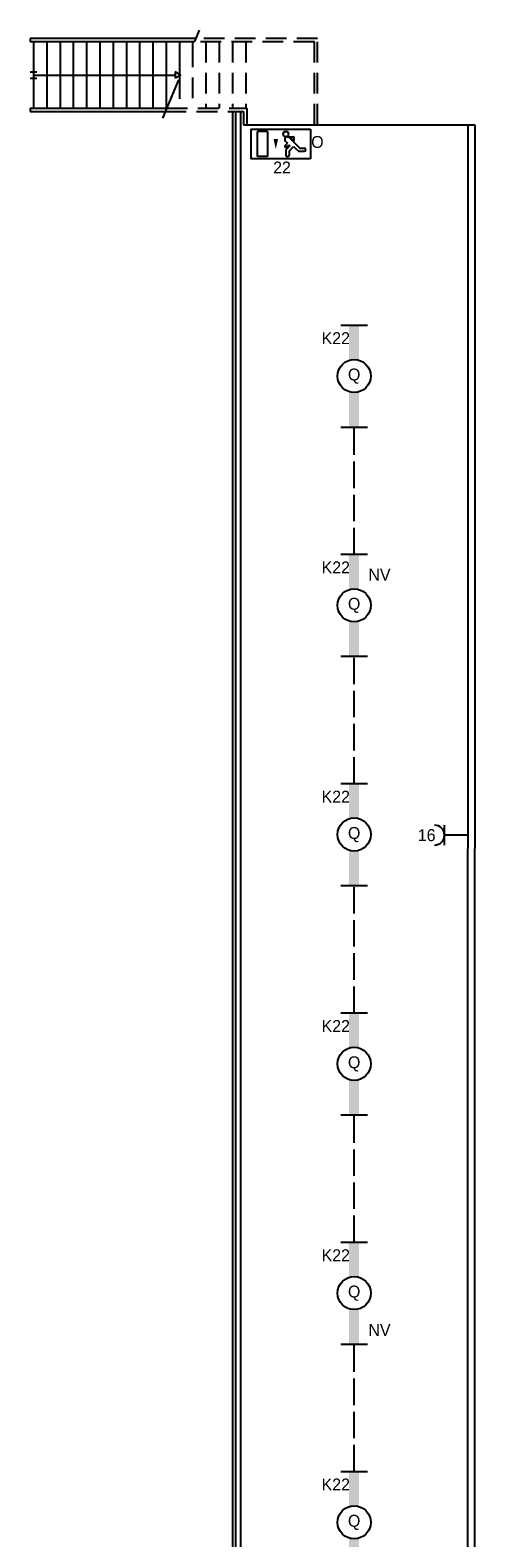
# Model space of a CAD drawing. Header units: millimetres. Extents: x -14827 to 65869, y -40284 to 56382.
# Tile 53 of 53: x 59153 to 65858, y 33620 to 56382. Entities that reach past the tile are written whole.
import ezdxf
from ezdxf.enums import TextEntityAlignment as Align

# ---------------------------------------------------------------- set-up
doc = ezdxf.new("R2010")
doc.units = ezdxf.units.MM
doc.header["$LTSCALE"] = 100
for name, pattern in [('B0302', [12.5, 6.25, -3.125, 0, -3.125]), ('B0702', [4.6875, 3.125, -1.5625]), ('E_GOOT3', [5, 4, -1])]:
    doc.linetypes.add(name, pattern=pattern)
for name, color, linetype in [('EL6222--', 130, 'Continuous'), ('EL6312--', 130, 'Continuous'), ('EL6350--', 130, 'Continuous'), ('xref', 9, 'Continuous')]:
    doc.layers.add(name, color=color, linetype=linetype)
doc.styles.add('BURO-018', font='BUROFONT', dxfattribs={"height": 180})

# ---------------------------------------------------------------- blocks, each defined once
blk = doc.blocks.new('1115B61540')
at = {"color": 0}
for p, q in [((-7.7, 2), (-7.7, -2)), ((7.7, 2), (7.7, -2))]:
    blk.add_line(p, q, dxfattribs=at)
at = {"color": 0, "linetype": 'Continuous'}
blk.add_circle((0, 0), 2.5, dxfattribs=at)
at = {"color": 0}
for points in [[(-2.5, 0.75), (-7.7, 0.75), (-2.5, -0.75), (-7.7, -0.75)], [(2.5, 0.75), (7.7, 0.75), (2.5, -0.75), (7.7, -0.75)]]:
    blk.add_solid(points, dxfattribs=at)
at = {"color": 0, "linetype": 'Continuous', "style": 'BURO-018'}
for tag, p in [('E_GKAST', (0, 8)), ('E_GROEP', (0, 5)), ('E_SGROEP', (4.5, 5)), ('E_ARMCODE', (0, 0)), ('E_SLET', (4.5, -3))]:
    blk.add_attdef(tag, text='', height=1.8, dxfattribs=at).set_placement(p, align=Align.MIDDLE)
blk = doc.blocks.new('111304')
at = {"color": 0, "linetype": 'Continuous'}
for p, q in [((-1.5, 4.5), (1.5, 4.5)), ((0, 1), (0, 4.5))]:
    blk.add_line(p, q, dxfattribs=at)
blk.add_arc((0, 6), 1.5, 180, 0, dxfattribs=at)
at = {"color": 0, "linetype": 'Continuous', "style": 'BURO-018'}
for tag, p in [('E_GKAST', (0, 11.5)), ('E_GROEP', (0, 8.5)), ('E_SGROEP', (4.5, 8.5))]:
    blk.add_attdef(tag, text='', height=1.8, dxfattribs=at).set_placement(p, align=Align.MIDDLE)
at = {"color": 0, "linetype": 'Continuous', "style": 'BURO-018', "flags": 1}
for tag, p in [('E_VERMCODE', (13, 8.5)), ('E_MATCODE', (0, 0))]:
    blk.add_attdef(tag, text='', height=1.8, dxfattribs=at).set_placement(p, align=Align.MIDDLE)
blk = doc.blocks.new('1115C2J')
at = {"color": 0, "linetype": 'Continuous'}
for p, q in [((-4.5, 5.5), (4.5, 5.5)), ((-4.5, 1), (-4.5, 5.5)), ((-1.24, 4.31), (-1.24, 4.91)), ((-0.76, 4.11), (-0.76, 4.91)), ((2, 5.15), (3.5, 5.15)), ((2, 1.35), (2, 5.15)), ((3.5, 5.15), (3.5, 1.35)), ((4.5, 1), (4.5, 5.5)), ((-2.68, 4.35), (-3.52, 4.35)), ((-2.88, 3.87), (-3.52, 3.87)), ((-1.27, 2.26), (-2.88, 3.87)), ((-1.94, 3.61), (-2.68, 4.35)), ((-1.94, 2.93), (-2.04, 2.83)), ((-2.04, 2.83), (-2.04, 2.34)), ((-1.24, 4.31), (-1.94, 3.61)), ((-1.71, 2.7), (-1.72, 2.7)), ((-1.72, 2.7), (-1.72, 2.46)), ((-1.47, 2.46), (-1.72, 2.46)), ((-1.37, 3.5), (-0.76, 4.11)), ((-1.23, 3.35), (-1.37, 3.5)), ((-0.87, 3.71), (-1.23, 3.35)), ((-0.65, 3.49), (-1.01, 3.13)), ((-0.71, 2.83), (-1.01, 3.13)), ((4.5, 1), (-4.5, 1)), ((-0.99, 2.14), (-1.84, 2.14)), ((2, 1.35), (3.5, 1.35))]:
    blk.add_line(p, q, dxfattribs=at)
blk.add_lwpolyline([(0.75, 4, 0, 0.7, 0), (0.75, 2.5, 0.7, 0.7, 0)], format="xyseb", dxfattribs=at)
blk.add_circle((-0.76, 1.75), 0.4, dxfattribs=at)
for centre, radius, start, end in [((-1, 4.91), 0.24, 0, 180), ((-3.52, 4.11), 0.24, 90, 270), ((-1.84, 2.34), 0.2, 180, 270), ((-0.99, 2.54), 0.4, 225, 45), ((-0.76, 3.6), 0.16, 315, 135)]:
    blk.add_arc(centre, radius, start, end, dxfattribs=at)
at = {"color": 0, "linetype": 'Continuous', "style": 'BURO-018'}
for tag, p in [('E_GKAST', (0, 15.17)), ('E_GROEP', (0, 12.17)), ('E_SGROEP', (4.5, 12.17)), ('E_ARMCODE', (0, 8))]:
    blk.add_attdef(tag, text='', height=1.8, dxfattribs=at).set_placement(p, align=Align.MIDDLE)

msp = doc.modelspace()

# ---------------------------------------------------------------- linework, layer by layer
at = {"layer": 'EL6312--', "color": 1, "linetype": 'E_GOOT3'}
for p, q in [((64038, 48469), (64038, 50390)), ((64038, 45008), (64038, 46929)), ((64038, 41546), (64038, 43468)), ((64038, 38085), (64038, 40006)), ((64038, 34624), (64038, 36545))]:
    msp.add_line(p, q, dxfattribs=at)
at = {"layer": 'xref'}
for p, q in [((61653, 56255), (59153, 56255)), ((59153, 56255), (59153, 56205)), ((61632, 56205), (59153, 56205)), ((59203, 56205), (59203, 55205)), ((59403, 56205), (59403, 55205)), ((59603, 56205), (59603, 55205)), ((59803, 56205), (59803, 55205)), ((60003, 56205), (60003, 55205)), ((60203, 56205), (60203, 55205)), ((60403, 56205), (60403, 55205)), ((60603, 56205), (60603, 55205)), ((60803, 56205), (60803, 55205)), ((61003, 56205), (61003, 55205)), ((61203, 56205), (61203, 55205)), ((61403, 56205), (61403, 55717)), ((61603, 56205), (61603, 56136)), ((59153, 55755), (59253, 55755)), ((59153, 55655), (59253, 55655)), ((59203, 55705), (61337, 55705)), ((61337, 55755), (61337, 55655)), ((61423, 55705), (61337, 55755)), ((61423, 55705), (61337, 55655)), ((61403, 55693), (61403, 55656)), ((59153, 55205), (59153, 55155)), ((59153, 55205), (61214, 55205)), ((59153, 55155), (61194, 55155)), ((62208, 14400), (62208, 55155)), ((62253, 14415), (62253, 55155)), ((62328, 14415), (62328, 55155)), ((62369, 54955), (65858, 54955)), ((65753, 30477), (65758, 54955)), ((65858, 54955), (65849, 13135))]:
    msp.add_line(p, q, dxfattribs=at)
at = {"layer": 'xref', "linetype": 'B0302'}
msp.add_line((61152, 55055), (61706, 56382), dxfattribs=at)
at = {"layer": 'xref', "linetype": 'B0702'}
for p, q in [((63488, 56255), (61653, 56255)), ((63488, 54955), (63488, 56255)), ((61603, 56136), (61603, 55205)), ((63438, 56205), (61632, 56205)), ((61803, 56205), (61803, 55205)), ((62003, 56205), (62003, 55205)), ((62203, 56205), (62203, 55205)), ((62403, 56205), (62403, 55205)), ((63438, 54955), (63438, 56205)), ((61403, 55656), (61403, 55205)), ((61194, 55155), (62369, 55155)), ((61214, 55205), (62419, 55205)), ((62369, 55155), (62369, 54955)), ((62419, 55205), (62419, 54955))]:
    msp.add_line(p, q, dxfattribs=at)

# ---------------------------------------------------------------- block references
at = {"layer": 'EL6222--'}
ref = msp.add_blockref('111304', (65850, 44229), dxfattribs=dict(at, xscale=100, yscale=100, zscale=100, rotation=90))
ref.add_attrib('E_GROEP', '16', dxfattribs={"layer": '0', "color": 7, "linetype": 'Continuous', "height": 180, "style": 'BURO-018'}).set_placement((65132, 44229), align=Align.MIDDLE)
at = {"layer": 'EL6312--', "linetype": 'E_GOOT3'}
ref = msp.add_blockref('1115B61540', (64038, 51160), dxfattribs=dict(at, xscale=100, yscale=100, zscale=100, rotation=90))
ref.add_attrib('E_ARMCODE', 'Q', dxfattribs={"layer": '0', "color": 7, "linetype": 'Continuous', "height": 180, "style": 'BURO-018'}).set_placement((64038, 51160), align=Align.MIDDLE)
ref.add_attrib('E_GROEP', 'K22', dxfattribs={"layer": '0', "color": 7, "linetype": 'Continuous', "height": 180, "style": 'BURO-018'}).set_placement((63761, 51733), align=Align.MIDDLE)
ref = msp.add_blockref('1115B61540', (64038, 47699), dxfattribs=dict(at, xscale=100, yscale=100, zscale=100, rotation=90))
ref.add_attrib('E_ARMCODE', 'Q', dxfattribs={"layer": '0', "color": 7, "linetype": 'Continuous', "height": 180, "style": 'BURO-018'}).set_placement((64038, 47699), align=Align.MIDDLE)
ref.add_attrib('E_GROEP', 'K22', dxfattribs={"layer": '0', "color": 7, "linetype": 'Continuous', "height": 180, "style": 'BURO-018'}).set_placement((63761, 48272), align=Align.MIDDLE)
ref = msp.add_blockref('1115B61540', (64038, 44238), dxfattribs=dict(at, xscale=100, yscale=100, zscale=100, rotation=90))
ref.add_attrib('E_ARMCODE', 'Q', dxfattribs={"layer": '0', "color": 7, "linetype": 'Continuous', "height": 180, "style": 'BURO-018'}).set_placement((64038, 44238), align=Align.MIDDLE)
ref.add_attrib('E_GROEP', 'K22', dxfattribs={"layer": '0', "color": 7, "linetype": 'Continuous', "height": 180, "style": 'BURO-018'}).set_placement((63761, 44811), align=Align.MIDDLE)
ref = msp.add_blockref('1115B61540', (64038, 40776), dxfattribs=dict(at, xscale=100, yscale=100, zscale=100, rotation=90))
ref.add_attrib('E_ARMCODE', 'Q', dxfattribs={"layer": '0', "color": 7, "linetype": 'Continuous', "height": 180, "style": 'BURO-018'}).set_placement((64038, 40776), align=Align.MIDDLE)
ref.add_attrib('E_GROEP', 'K22', dxfattribs={"layer": '0', "color": 7, "linetype": 'Continuous', "height": 180, "style": 'BURO-018'}).set_placement((63761, 41349), align=Align.MIDDLE)
ref = msp.add_blockref('1115B61540', (64038, 37315), dxfattribs=dict(at, xscale=100, yscale=100, zscale=100, rotation=90))
ref.add_attrib('E_ARMCODE', 'Q', dxfattribs={"layer": '0', "color": 7, "linetype": 'Continuous', "height": 180, "style": 'BURO-018'}).set_placement((64038, 37315), align=Align.MIDDLE)
ref.add_attrib('E_GROEP', 'K22', dxfattribs={"layer": '0', "color": 7, "linetype": 'Continuous', "height": 180, "style": 'BURO-018'}).set_placement((63761, 37888), align=Align.MIDDLE)
ref = msp.add_blockref('1115B61540', (64038, 33854), dxfattribs=dict(at, xscale=100, yscale=100, zscale=100, rotation=90))
ref.add_attrib('E_ARMCODE', 'Q', dxfattribs={"layer": '0', "color": 7, "linetype": 'Continuous', "height": 180, "style": 'BURO-018'}).set_placement((64038, 33854), align=Align.MIDDLE)
ref.add_attrib('E_GROEP', 'K22', dxfattribs={"layer": '0', "color": 7, "linetype": 'Continuous', "height": 180, "style": 'BURO-018'}).set_placement((63761, 34427), align=Align.MIDDLE)
at = {"layer": 'EL6350--'}
ref = msp.add_blockref('1115C2J', (62932, 54988), dxfattribs=dict(at, xscale=100, yscale=100, zscale=100, rotation=180))
ref.add_attrib('E_ARMCODE', 'O', dxfattribs={"layer": '0', "color": 7, "linetype": 'Continuous', "height": 180, "style": 'BURO-018'}).set_placement((63484, 54694), align=Align.MIDDLE)
ref.add_attrib('E_GROEP', '22', dxfattribs={"layer": '0', "color": 7, "linetype": 'Continuous', "height": 180, "style": 'BURO-018'}).set_placement((62950, 54310), align=Align.MIDDLE)

# ---------------------------------------------------------------- texts
at = {"layer": 'EL6350--', "color": 1, "style": 'BURO-018'}
for p in [(64253, 48072), (64253, 36667)]:
    msp.add_text('NV', height=180, dxfattribs=at).set_placement(p)

doc.saveas('drawing.dxf')
